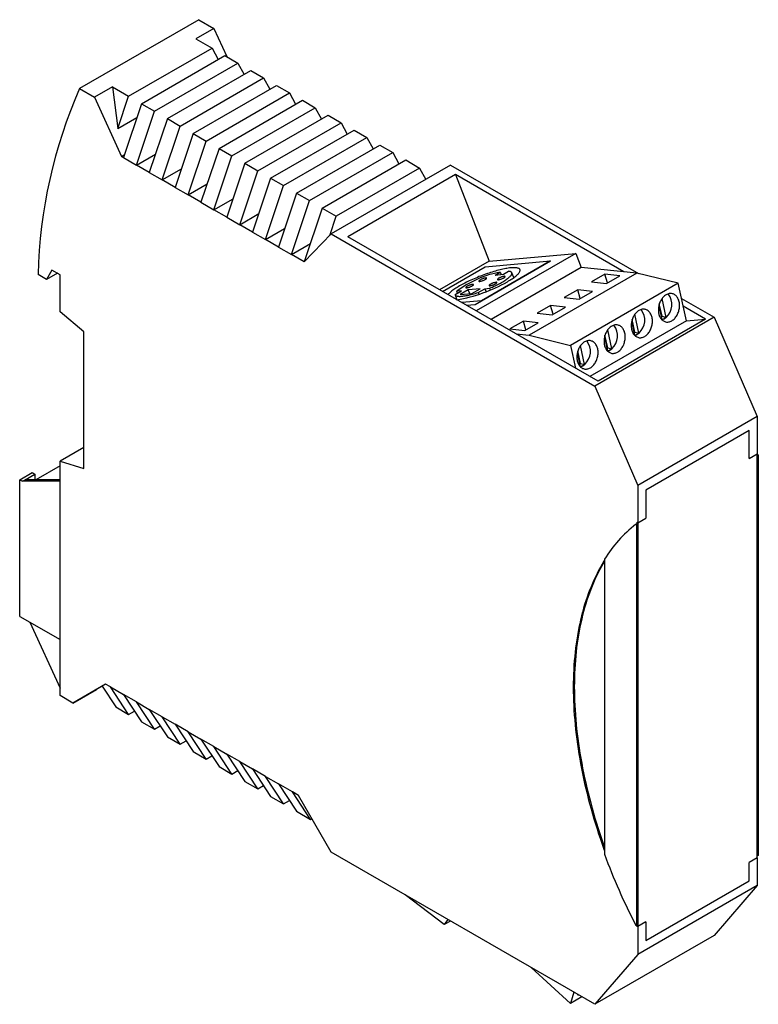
# Paper-space layout 'Blatt1' of a CAD drawing. Header units: millimetres. Extents: x 35 to 361, y 34 to 264.
# Tile 3 of 3: x 263 to 361, y 82 to 212. Entities that reach past the tile are written whole.
import ezdxf

# ---------------------------------------------------------------- set-up
doc = ezdxf.new("R2010")
doc.units = ezdxf.units.MM

psp = doc.layouts.new('Blatt1')

# ---------------------------------------------------------------- linework, layer by layer
at = {"color": 7, "linetype": 'Continuous', "lineweight": 25}
for p, q in [((287.04, 211.63), (271.34, 202.57)), ((287.04, 211.63), (289.02, 210.49)), ((289.02, 210.49), (286.65, 209.12)), ((289.02, 210.49), (290.71, 206.78)), ((286.65, 209.12), (288.77, 207.9)), ((277.81, 201.57), (288.77, 207.9)), ((288.77, 207.9), (289.58, 206.41)), ((279.51, 200.59), (290.47, 206.92)), ((281.2, 199.61), (292.16, 205.94)), ((290.47, 206.92), (292.16, 205.94)), ((292.16, 205.94), (292.98, 204.45)), ((282.9, 198.63), (293.86, 204.96)), ((293.86, 204.96), (295.56, 203.98)), ((284.6, 197.65), (295.56, 203.98)), ((295.56, 203.98), (296.37, 202.49)), ((271.34, 202.57), (273.32, 201.43)), ((275.69, 202.8), (273.32, 201.43)), ((275.69, 202.8), (276.39, 197.32)), ((275.69, 202.8), (277.81, 201.57)), ((286.3, 196.67), (297.26, 203)), ((287.99, 195.69), (298.95, 202.02)), ((297.26, 203), (298.95, 202.02)), ((298.95, 202.02), (299.76, 200.53)), ((273.32, 201.43), (276.86, 193.67)), ((276.39, 197.32), (277.81, 201.57)), ((279.51, 200.59), (277.14, 193.51)), ((279.51, 200.59), (281.2, 199.61)), ((289.69, 194.71), (300.65, 201.04)), ((300.65, 201.04), (302.35, 200.06)), ((278.84, 192.53), (281.2, 199.61)), ((291.39, 193.73), (302.35, 200.06)), ((302.35, 200.06), (303.16, 198.57)), ((276.39, 197.32), (278.9, 198.77)), ((282.9, 198.63), (280.53, 191.55)), ((282.9, 198.63), (284.6, 197.65)), ((293.08, 192.76), (304.04, 199.08)), ((294.78, 191.78), (305.74, 198.1)), ((304.04, 199.08), (305.74, 198.1)), ((305.74, 198.1), (306.55, 196.61)), ((282.23, 190.57), (284.6, 197.65)), ((296.48, 190.8), (307.44, 197.12)), ((307.44, 197.12), (309.14, 196.14)), ((286.3, 196.67), (283.93, 189.59)), ((285.62, 188.61), (287.99, 195.69)), ((286.3, 196.67), (287.99, 195.69)), ((298.18, 189.82), (309.14, 196.14)), ((309.14, 196.14), (309.95, 194.65)), ((289.69, 194.71), (287.32, 187.63)), ((289.69, 194.71), (291.39, 193.73)), ((299.87, 188.84), (310.83, 195.16)), ((301.57, 187.86), (312.53, 194.18)), ((310.83, 195.16), (312.53, 194.18)), ((312.53, 194.18), (313.34, 192.69)), ((276.86, 193.67), (277.27, 193.91)), ((276.86, 193.67), (277.14, 193.51)), ((277.14, 193.51), (278.84, 192.53)), ((278.84, 192.53), (281.34, 193.98)), ((289.02, 186.65), (291.39, 193.73)), ((303.27, 186.88), (314.23, 193.2)), ((314.23, 193.2), (316.06, 192.14)), ((280.53, 191.55), (278.84, 192.53)), ((280.53, 191.55), (282.23, 190.57)), ((282.23, 190.57), (284.74, 192.02)), ((293.08, 192.76), (290.72, 185.67)), ((292.41, 184.69), (294.78, 191.78)), ((293.08, 192.76), (294.78, 191.78)), ((320.13, 192.53), (304.43, 183.47)), ((316.06, 192.14), (305.1, 185.82)), ((316.06, 192.14), (316.88, 190.65)), ((320.13, 192.53), (344.85, 178.26)), ((283.93, 189.59), (282.23, 190.57)), ((296.48, 190.8), (294.11, 183.71)), ((296.48, 190.8), (298.18, 189.82)), ((320.77, 191.27), (306.62, 183.1)), ((342.88, 178.5), (320.77, 191.27)), ((320.77, 191.27), (325.18, 179.88)), ((283.93, 189.59), (285.62, 188.61)), ((285.62, 188.61), (288.13, 190.06)), ((295.81, 182.73), (298.18, 189.82)), ((287.32, 187.63), (285.62, 188.61)), ((289.02, 186.65), (291.53, 188.1)), ((299.87, 188.84), (297.5, 181.75)), ((299.2, 180.77), (301.57, 187.86)), ((299.87, 188.84), (301.57, 187.86)), ((287.32, 187.63), (289.02, 186.65)), ((290.72, 185.67), (289.02, 186.65)), ((303.27, 186.88), (300.9, 179.79)), ((303.27, 186.88), (305.1, 185.82)), ((290.72, 185.67), (292.41, 184.69)), ((292.41, 184.69), (294.92, 186.14)), ((304.26, 183.29), (305.1, 185.82)), ((294.11, 183.71), (292.41, 184.69)), ((295.81, 182.73), (298.32, 184.18)), ((294.11, 183.71), (295.81, 182.73)), ((297.5, 181.75), (295.81, 182.73)), ((300.9, 179.79), (304.43, 183.47)), ((304.43, 183.47), (339.08, 163.47)), ((339.51, 164.12), (306.62, 183.1)), ((297.5, 181.75), (299.2, 180.77)), ((299.2, 180.77), (301.71, 182.22)), ((300.9, 179.79), (299.2, 180.77)), ((323.36, 174.2), (333.26, 179.92)), ((336.59, 180.9), (323.51, 173.35)), ((333.26, 179.92), (324.21, 174.69)), ((324.69, 179.15), (333.26, 179.92)), ((325.18, 179.88), (336.59, 180.9)), ((336.59, 180.9), (337.3, 179.08)), ((267.73, 178.73), (267.03, 177.5)), ((268.79, 178.12), (267.73, 178.73)), ((325.18, 179.88), (318.69, 176.14)), ((319.08, 175.91), (324.69, 179.15)), ((337.3, 179.08), (325.45, 172.24)), ((344.61, 178.32), (337.3, 179.08)), ((267.03, 177.5), (265.9, 178.16)), ((268.44, 178.32), (267.03, 177.5)), ((268.79, 173.22), (268.79, 178.12)), ((325.98, 178.07), (326.65, 178.46)), ((325.98, 178.07), (327.09, 178.17)), ((326.65, 178.46), (326.78, 178.15)), ((327.09, 178.17), (327.76, 178.56)), ((328.43, 177.73), (328.18, 178.37)), ((344.61, 178.32), (330.47, 170.15)), ((340.41, 178.2), (338.64, 177.18)), ((342.37, 177.99), (340.41, 178.2)), ((340.75, 177.06), (340.41, 178.2)), ((340.61, 176.97), (342.37, 177.99)), ((350.04, 177), (344.61, 178.32)), ((320.71, 175.51), (321.57, 176.01)), ((321.57, 176.01), (320.95, 175.95)), ((322.44, 176.14), (321.37, 175.52)), ((324, 176.28), (322.44, 176.14)), ((322.64, 175.63), (322.44, 176.14)), ((322.92, 175.66), (324, 176.28)), ((323.77, 175.78), (324.64, 176.28)), ((324.64, 176.28), (325.26, 176.34)), ((324.64, 176.28), (324.79, 175.88)), ((325.26, 176.34), (325.35, 176.11)), ((336.84, 176.14), (335.07, 175.12)), ((350.04, 177), (335.9, 168.83)), ((338.8, 175.93), (336.84, 176.14)), ((337.18, 174.99), (336.84, 176.14)), ((338.64, 177.18), (340.61, 176.97)), ((351.12, 172.06), (350.04, 177)), ((320.72, 175.47), (320.97, 174.83)), ((321.05, 175.7), (320.95, 175.95)), ((321.37, 175.52), (322.92, 175.66)), ((323.77, 175.78), (323.86, 175.55)), ((335.07, 175.12), (337.04, 174.91)), ((337.04, 174.91), (338.8, 175.93)), ((348.46, 172.51), (347.92, 174.98)), ((350.48, 175.01), (354.78, 172.53)), ((324.21, 174.69), (321.6, 174.46)), ((322.22, 174.1), (323.36, 174.2)), ((333.27, 174.08), (331.5, 173.06)), ((335.23, 173.87), (333.27, 174.08)), ((333.61, 172.93), (333.27, 174.08)), ((333.47, 172.85), (335.23, 173.87)), ((347.5, 174.02), (347.89, 172.21)), ((347.92, 172.65), (347.56, 174.27)), ((353.65, 172.28), (350.7, 173.98)), ((271.91, 170.61), (268.79, 173.22)), ((331.5, 173.06), (333.47, 172.85)), ((354.78, 172.53), (339.08, 163.47)), ((353.65, 172.28), (339.51, 164.12)), ((344.35, 170.58), (343.99, 172.21)), ((344.89, 170.45), (344.35, 172.92)), ((347.81, 172.58), (347.92, 172.65)), ((347.91, 172.19), (348.46, 172.51)), ((347.92, 172.65), (348.46, 172.51)), ((351.12, 172.06), (353.65, 172.28)), ((354.78, 172.53), (360.44, 159.46)), ((329.7, 172.02), (327.93, 170.99)), ((327.93, 170.99), (329.89, 170.79)), ((331.66, 171.81), (329.7, 172.02)), ((330.04, 170.87), (329.7, 172.02)), ((329.89, 170.79), (331.66, 171.81)), ((351.12, 172.06), (338.44, 164.74)), ((341.32, 168.39), (340.78, 170.86)), ((343.93, 171.95), (344.32, 170.15)), ((271.91, 152.64), (271.91, 170.61)), ((328.74, 170.33), (330.47, 170.15)), ((330.47, 170.15), (335.9, 168.83)), ((340.36, 169.89), (340.75, 168.09)), ((340.78, 168.52), (340.42, 170.15)), ((344.24, 170.52), (344.35, 170.58)), ((344.34, 170.13), (344.89, 170.45)), ((344.35, 170.58), (344.89, 170.45)), ((335.9, 168.83), (336.56, 165.82)), ((337.75, 166.33), (337.21, 168.8)), ((340.67, 168.46), (340.78, 168.52)), ((340.77, 168.07), (341.32, 168.39)), ((340.78, 168.52), (341.32, 168.39)), ((336.78, 167.83), (337.18, 166.02)), ((337.21, 166.46), (336.85, 168.09)), ((337.1, 166.4), (337.21, 166.46)), ((337.2, 166.01), (337.75, 166.33)), ((337.21, 166.46), (337.75, 166.33)), ((339.08, 163.47), (344.74, 150.4)), ((360.44, 159.46), (344.74, 150.4)), ((360.44, 159.46), (360.44, 154.57)), ((359.38, 157.63), (345.8, 149.79)), ((359.38, 153.95), (359.38, 157.63)), ((271.91, 155.42), (268.79, 153.62)), ((359.38, 153.95), (360.44, 154.57)), ((360.44, 101.49), (360.44, 154.57)), ((360.44, 154.54), (360.58, 154.45)), ((360.58, 154.45), (360.44, 154.37)), ((360.44, 154.37), (360.44, 101.68)), ((360.58, 154.45), (360.58, 101.76)), ((268.79, 153.01), (265.61, 151.17)), ((268.79, 122.8), (268.79, 153.62)), ((268.79, 153.62), (271.91, 152.64)), ((263.49, 151.17), (265.12, 152.11)), ((264.2, 151.17), (265.48, 151.91)), ((265.12, 152.11), (265.48, 151.91)), ((265.48, 151.91), (265.48, 151.17)), ((263.49, 133.21), (263.49, 151.17)), ((263.49, 151.17), (263.84, 150.97)), ((263.84, 150.97), (264.2, 151.17)), ((268.79, 150.97), (263.84, 150.97)), ((268.79, 151.17), (264.2, 151.17)), ((268.79, 130.15), (268.79, 150.97)), ((344.74, 150.4), (344.74, 145.5)), ((345.8, 149.79), (345.8, 146.12)), ((344.46, 145.31), (344.6, 145.39)), ((344.6, 145.23), (344.46, 145.31)), ((344.6, 145.58), (344.74, 145.5)), ((344.6, 145.58), (344.6, 145.39)), ((344.74, 145.31), (344.6, 145.39)), ((344.6, 145.23), (344.74, 145.31)), ((344.6, 92.54), (344.6, 145.23)), ((344.74, 145.5), (345.8, 146.12)), ((344.74, 145.5), (344.74, 92.43)), ((344.74, 92.62), (344.74, 145.31)), ((340.35, 140.73), (340.35, 101.94)), ((263.49, 133.21), (268.79, 130.15)), ((264.81, 132.45), (268.79, 123.77)), ((274.79, 124.3), (270.49, 121.82)), ((274.79, 124.3), (274.32, 124.03)), ((275.44, 123.93), (274.79, 124.3)), ((270.49, 121.82), (273.6, 123.61)), ((274.32, 124.03), (273.6, 123.61)), ((274.32, 124.03), (276.11, 121.31)), ((275.44, 123.93), (277.14, 122.95)), ((277.81, 120.33), (275.44, 123.93)), ((278.84, 121.97), (277.14, 122.95)), ((277.14, 122.95), (279.51, 119.35)), ((270.49, 121.82), (268.79, 122.8)), ((278.84, 121.97), (280.53, 120.99)), ((281.2, 118.37), (278.84, 121.97)), ((276.11, 121.31), (277.81, 120.33)), ((277.81, 120.33), (278.57, 120.77)), ((282.23, 120.01), (280.53, 120.99)), ((280.53, 120.99), (282.9, 117.39)), ((279.51, 119.35), (281.2, 118.37)), ((282.23, 120.01), (283.93, 119.03)), ((284.6, 116.41), (282.23, 120.01)), ((281.2, 118.37), (281.97, 118.81)), ((285.62, 118.05), (283.93, 119.03)), ((283.93, 119.03), (286.3, 115.43)), ((285.62, 118.05), (287.32, 117.07)), ((287.99, 114.45), (285.62, 118.05)), ((282.9, 117.39), (284.6, 116.41)), ((284.6, 116.41), (285.36, 116.85)), ((289.02, 116.09), (287.32, 117.07)), ((287.32, 117.07), (289.69, 113.47)), ((286.3, 115.43), (287.99, 114.45)), ((289.02, 116.09), (290.72, 115.11)), ((291.39, 112.49), (289.02, 116.09)), ((287.99, 114.45), (288.76, 114.89)), ((292.41, 114.13), (290.72, 115.11)), ((290.72, 115.11), (293.08, 111.51)), ((292.41, 114.13), (294.11, 113.15)), ((294.78, 110.53), (292.41, 114.13)), ((289.69, 113.47), (291.39, 112.49)), ((291.39, 112.49), (292.15, 112.93)), ((295.81, 112.17), (294.11, 113.15)), ((294.11, 113.15), (296.48, 109.55)), ((293.08, 111.51), (294.78, 110.53)), ((295.81, 112.17), (297.5, 111.19)), ((298.18, 108.57), (295.81, 112.17)), ((294.78, 110.53), (295.54, 110.97)), ((299.34, 110.13), (297.5, 111.19)), ((297.5, 111.19), (299.87, 107.59)), ((300.13, 109.67), (299.34, 110.13)), ((301.71, 106.53), (299.34, 110.13)), ((296.48, 109.55), (298.18, 108.57)), ((298.18, 108.57), (298.94, 109.01)), ((304.43, 102.22), (300.13, 109.67)), ((299.87, 107.59), (301.71, 106.53)), ((301.71, 106.53), (301.89, 106.63)), ((339.08, 82.22), (304.43, 102.22)), ((360.44, 101.49), (359.38, 100.88)), ((360.58, 101.76), (360.44, 101.68)), ((360.44, 101.49), (360.44, 97.82)), ((359.38, 98.43), (359.38, 100.88)), ((345.8, 90.59), (359.38, 98.43)), ((360.44, 97.82), (344.74, 88.75)), ((360.44, 97.82), (354.78, 91.28)), ((319.28, 92.7), (314.14, 96.62)), ((319.76, 93.38), (319.28, 92.7)), ((320.11, 93.17), (319.28, 92.7)), ((344.46, 92.62), (344.6, 92.54)), ((344.6, 92.54), (344.74, 92.62)), ((344.6, 92.54), (344.6, 92.51)), ((344.6, 92.51), (344.74, 92.43)), ((345.8, 93.04), (344.74, 92.43)), ((344.74, 92.43), (344.74, 88.75)), ((345.8, 93.04), (345.8, 90.59)), ((354.78, 91.28), (339.08, 82.22)), ((344.74, 88.75), (339.08, 82.22)), ((335.9, 82.32), (330.71, 87.05)), ((336.34, 83.81), (335.9, 82.32)), ((337.4, 83.19), (335.9, 82.32))]:
    psp.add_line(p, q, dxfattribs=at)
at = {"color": 7, "linetype": 'Continuous', "lineweight": 25, "flags": 128}
for points in [[(327.6, 177.2), (327.76, 177.3), (327.92, 177.39), (328.07, 177.49), (328.21, 177.58), (328.34, 177.67), (328.47, 177.76), (328.58, 177.85), (328.69, 177.93), (328.79, 178.02), (328.88, 178.1), (328.96, 178.18), (329.04, 178.25), (329.1, 178.33), (329.15, 178.4), (329.19, 178.46), (329.23, 178.53), (329.25, 178.59), (329.26, 178.65), (329.27, 178.7), (329.26, 178.75), (329.24, 178.8), (329.22, 178.84), (329.18, 178.88), (329.13, 178.92), (329.08, 178.95), (329.01, 178.97), (328.94, 178.99), (328.85, 179.01), (328.76, 179.03), (328.66, 179.04), (328.54, 179.04), (328.43, 179.04), (328.3, 179.04), (328.16, 179.03), (328.02, 179.01), (327.87, 179), (327.71, 178.98), (327.54, 178.95), (327.37, 178.92), (327.2, 178.89), (327.01, 178.85), (326.82, 178.81), (326.63, 178.76), (326.43, 178.71), (326.23, 178.66), (326.03, 178.6), (325.82, 178.54), (325.61, 178.47), (325.39, 178.41), (325.18, 178.34), (324.96, 178.26), (324.74, 178.19), (324.52, 178.11), (324.3, 178.03), (324.08, 177.94), (323.86, 177.86), (323.65, 177.77), (323.43, 177.68), (323.22, 177.59), (323.01, 177.5), (322.8, 177.4), (322.59, 177.31), (322.39, 177.22), (322.2, 177.12), (322.01, 177.02), (321.82, 176.93), (321.64, 176.83), (321.46, 176.73), (321.3, 176.64), (321.13, 176.54), (320.98, 176.45), (320.83, 176.35), (320.69, 176.26), (320.55, 176.17), (320.43, 176.08), (320.31, 175.99), (320.2, 175.91), (320.11, 175.82), (320.01, 175.74), (319.93, 175.66), (319.86, 175.59), (319.8, 175.51), (319.79, 175.5)], [(324.69, 177.49), (324.74, 177.52), (324.79, 177.55), (324.82, 177.58), (324.85, 177.61), (324.86, 177.63), (324.87, 177.65), (324.87, 177.67), (324.85, 177.68), (324.83, 177.69), (324.8, 177.69), (324.76, 177.69), (324.71, 177.68), (324.65, 177.67), (324.59, 177.66), (324.52, 177.64), (324.45, 177.62), (324.38, 177.6), (324.31, 177.57), (324.24, 177.54), (324.17, 177.51), (324.11, 177.48), (324.05, 177.45), (323.99, 177.42), (323.95, 177.39), (323.91, 177.36), (323.88, 177.33), (323.85, 177.31), (323.84, 177.29), (323.84, 177.27), (323.85, 177.25), (323.87, 177.24), (323.9, 177.24), (323.93, 177.24), (323.98, 177.24), (324.03, 177.25), (324.09, 177.26), (324.15, 177.27), (324.22, 177.29), (324.29, 177.32), (324.36, 177.34), (324.43, 177.37), (324.5, 177.4), (324.57, 177.43), (324.63, 177.46), (324.69, 177.49)], [(325.26, 176.34), (325.45, 176.42), (325.64, 176.5), (325.82, 176.59), (326, 176.67), (326.18, 176.76), (326.35, 176.84), (326.52, 176.93), (326.68, 177.02), (326.84, 177.1), (326.98, 177.19), (327.12, 177.27), (327.26, 177.36), (327.38, 177.44), (327.5, 177.52), (327.61, 177.6), (327.71, 177.68), (327.8, 177.75), (327.89, 177.83), (327.96, 177.9), (328.02, 177.97), (328.08, 178.03), (328.12, 178.09), (328.15, 178.15), (328.17, 178.21), (328.19, 178.26), (328.19, 178.31), (328.18, 178.35), (328.16, 178.39), (328.14, 178.43), (328.1, 178.46), (328.05, 178.49), (327.99, 178.52), (327.92, 178.53), (327.84, 178.55), (327.76, 178.56)], [(327.14, 177.71), (327.19, 177.74), (327.24, 177.77), (327.27, 177.8), (327.3, 177.83), (327.31, 177.85), (327.32, 177.87), (327.32, 177.88), (327.3, 177.9), (327.28, 177.9), (327.25, 177.91), (327.21, 177.91), (327.16, 177.9), (327.1, 177.89), (327.04, 177.88), (326.97, 177.86), (326.9, 177.84), (326.83, 177.82), (326.76, 177.79), (326.69, 177.76), (326.62, 177.73), (326.56, 177.7), (326.5, 177.67), (326.44, 177.64), (326.39, 177.61), (326.36, 177.58), (326.32, 177.55), (326.3, 177.53), (326.29, 177.5), (326.29, 177.49), (326.3, 177.47), (326.32, 177.46), (326.35, 177.46), (326.38, 177.46), (326.43, 177.46), (326.48, 177.47), (326.54, 177.48), (326.6, 177.49), (326.67, 177.51), (326.74, 177.54), (326.81, 177.56), (326.88, 177.59), (326.95, 177.62), (327.02, 177.65), (327.08, 177.68), (327.14, 177.71)], [(322.97, 176.65), (323.02, 176.68), (323.07, 176.71), (323.1, 176.74), (323.13, 176.76), (323.14, 176.79), (323.15, 176.81), (323.15, 176.82), (323.13, 176.83), (323.11, 176.84), (323.08, 176.85), (323.04, 176.84), (322.99, 176.84), (322.93, 176.83), (322.87, 176.82), (322.8, 176.8), (322.73, 176.78), (322.66, 176.75), (322.59, 176.73), (322.52, 176.7), (322.45, 176.67), (322.39, 176.64), (322.33, 176.6), (322.27, 176.57), (322.22, 176.54), (322.19, 176.51), (322.16, 176.49), (322.13, 176.46), (322.12, 176.44), (322.12, 176.42), (322.13, 176.41), (322.15, 176.4), (322.18, 176.39), (322.21, 176.39), (322.26, 176.4), (322.31, 176.4), (322.37, 176.42), (322.43, 176.43), (322.5, 176.45), (322.57, 176.47), (322.64, 176.5), (322.71, 176.53), (322.78, 176.56), (322.85, 176.59), (322.91, 176.62), (322.97, 176.65)], [(326.03, 176.92), (326.08, 176.95), (326.13, 176.98), (326.16, 177.01), (326.19, 177.04), (326.2, 177.06), (326.21, 177.08), (326.21, 177.1), (326.19, 177.11), (326.17, 177.12), (326.14, 177.12), (326.1, 177.12), (326.05, 177.11), (325.99, 177.1), (325.93, 177.09), (325.87, 177.07), (325.8, 177.05), (325.72, 177.03), (325.65, 177), (325.58, 176.97), (325.51, 176.94), (325.45, 176.91), (325.39, 176.88), (325.33, 176.85), (325.29, 176.82), (325.25, 176.79), (325.22, 176.76), (325.2, 176.74), (325.18, 176.72), (325.18, 176.7), (325.19, 176.68), (325.21, 176.67), (325.24, 176.67), (325.27, 176.67), (325.32, 176.67), (325.37, 176.68), (325.43, 176.69), (325.49, 176.7), (325.56, 176.72), (325.63, 176.75), (325.7, 176.77), (325.78, 176.8), (325.85, 176.83), (325.91, 176.86), (325.98, 176.89), (326.03, 176.92)], [(320.71, 175.51), (320.72, 175.47), (320.75, 175.43), (320.78, 175.39), (320.82, 175.36), (320.87, 175.34), (320.93, 175.32), (321.01, 175.3), (321.09, 175.29), (321.18, 175.28), (321.27, 175.27), (321.38, 175.27), (321.5, 175.28), (321.62, 175.29), (321.75, 175.3), (321.89, 175.32), (322.03, 175.34), (322.19, 175.37), (322.34, 175.4), (322.51, 175.43), (322.68, 175.47), (322.85, 175.51), (323.03, 175.56), (323.21, 175.61), (323.39, 175.66), (323.58, 175.72), (323.77, 175.78)], [(349.21, 172.06), (349.31, 172.13), (349.4, 172.2), (349.5, 172.28), (349.59, 172.37), (349.67, 172.47), (349.75, 172.57), (349.83, 172.68), (349.9, 172.8), (349.96, 172.92), (350.02, 173.05), (350.07, 173.18), (350.12, 173.31), (350.15, 173.45), (350.18, 173.59), (350.21, 173.73), (350.22, 173.87), (350.23, 174.01), (350.23, 174.15), (350.22, 174.28), (350.2, 174.42), (350.18, 174.55), (350.15, 174.67), (350.11, 174.79), (350.06, 174.91), (350.01, 175.01), (349.95, 175.12), (349.88, 175.21), (349.81, 175.29), (349.73, 175.37), (349.65, 175.44), (349.57, 175.5), (349.47, 175.55), (349.38, 175.59), (349.28, 175.62), (349.18, 175.64), (349.08, 175.64), (348.98, 175.64), (348.87, 175.63), (348.77, 175.61), (348.67, 175.57), (348.56, 175.53), (348.46, 175.48), (348.36, 175.41), (348.26, 175.34), (348.17, 175.26), (348.08, 175.17), (348, 175.07), (347.92, 174.97), (347.84, 174.86), (347.77, 174.74), (347.7, 174.62), (347.65, 174.49), (347.6, 174.36), (347.55, 174.23), (347.51, 174.09), (347.48, 173.95), (347.46, 173.81), (347.45, 173.67), (347.44, 173.53), (347.44, 173.39), (347.45, 173.26), (347.47, 173.12), (347.49, 172.99), (347.52, 172.87), (347.56, 172.75), (347.61, 172.63), (347.66, 172.53), (347.72, 172.42), (347.79, 172.33), (347.86, 172.25), (347.93, 172.17), (348.02, 172.1), (348.1, 172.04), (348.19, 171.99), (348.29, 171.95), (348.39, 171.92), (348.49, 171.9), (348.59, 171.9), (348.69, 171.9), (348.8, 171.91), (348.9, 171.93), (349, 171.97), (349.11, 172.01), (349.21, 172.06)], [(345.64, 170), (345.74, 170.07), (345.83, 170.14), (345.93, 170.22), (346.02, 170.31), (346.1, 170.4), (346.18, 170.51), (346.26, 170.62), (346.33, 170.74), (346.39, 170.86), (346.45, 170.99), (346.5, 171.12), (346.55, 171.25), (346.58, 171.39), (346.61, 171.53), (346.64, 171.67), (346.65, 171.81), (346.66, 171.95), (346.66, 172.09), (346.65, 172.22), (346.63, 172.35), (346.61, 172.48), (346.58, 172.61), (346.54, 172.73), (346.49, 172.84), (346.44, 172.95), (346.38, 173.05), (346.31, 173.15), (346.24, 173.23), (346.16, 173.31), (346.08, 173.38), (345.99, 173.44), (345.9, 173.49), (345.81, 173.53), (345.71, 173.55), (345.61, 173.57), (345.51, 173.58), (345.41, 173.58), (345.3, 173.57), (345.2, 173.54), (345.09, 173.51), (344.99, 173.47), (344.89, 173.41), (344.79, 173.35), (344.69, 173.28), (344.6, 173.2), (344.51, 173.11), (344.43, 173.01), (344.34, 172.91), (344.27, 172.8), (344.2, 172.68), (344.13, 172.56), (344.08, 172.43), (344.02, 172.3), (343.98, 172.17), (343.94, 172.03), (343.91, 171.89), (343.89, 171.75), (343.88, 171.61), (343.87, 171.47), (343.87, 171.33), (343.88, 171.2), (343.9, 171.06), (343.92, 170.93), (343.95, 170.81), (343.99, 170.69), (344.04, 170.57), (344.09, 170.46), (344.15, 170.36), (344.22, 170.27), (344.29, 170.18), (344.36, 170.11), (344.45, 170.04), (344.53, 169.98), (344.62, 169.93), (344.72, 169.89), (344.82, 169.86), (344.92, 169.84), (345.02, 169.84), (345.12, 169.84), (345.22, 169.85), (345.33, 169.87), (345.43, 169.91), (345.54, 169.95), (345.64, 170)], [(342.07, 167.94), (342.17, 168), (342.26, 168.08), (342.36, 168.16), (342.45, 168.25), (342.53, 168.34), (342.61, 168.45), (342.69, 168.56), (342.76, 168.67), (342.82, 168.8), (342.88, 168.92), (342.93, 169.06), (342.98, 169.19), (343.01, 169.33), (343.04, 169.47), (343.07, 169.61), (343.08, 169.75), (343.09, 169.89), (343.09, 170.02), (343.08, 170.16), (343.06, 170.29), (343.04, 170.42), (343, 170.55), (342.97, 170.67), (342.92, 170.78), (342.87, 170.89), (342.81, 170.99), (342.74, 171.09), (342.67, 171.17), (342.59, 171.25), (342.51, 171.32), (342.42, 171.38), (342.33, 171.43), (342.24, 171.46), (342.14, 171.49), (342.04, 171.51), (341.94, 171.52), (341.84, 171.52), (341.73, 171.51), (341.63, 171.48), (341.52, 171.45), (341.42, 171.41), (341.32, 171.35), (341.22, 171.29), (341.12, 171.22), (341.03, 171.14), (340.94, 171.05), (340.85, 170.95), (340.77, 170.85), (340.7, 170.74), (340.63, 170.62), (340.56, 170.5), (340.51, 170.37), (340.45, 170.24), (340.41, 170.1), (340.37, 169.97), (340.34, 169.83), (340.32, 169.69), (340.31, 169.55), (340.3, 169.41), (340.3, 169.27), (340.31, 169.13), (340.32, 169), (340.35, 168.87), (340.38, 168.75), (340.42, 168.63), (340.47, 168.51), (340.52, 168.4), (340.58, 168.3), (340.64, 168.21), (340.72, 168.12), (340.79, 168.05), (340.88, 167.98), (340.96, 167.92), (341.05, 167.87), (341.15, 167.83), (341.24, 167.8), (341.34, 167.78), (341.45, 167.77), (341.55, 167.78), (341.65, 167.79), (341.76, 167.81), (341.86, 167.84), (341.96, 167.89), (342.07, 167.94)], [(338.5, 165.88), (338.59, 165.94), (338.69, 166.01), (338.78, 166.1), (338.87, 166.18), (338.96, 166.28), (339.04, 166.39), (339.12, 166.5), (339.19, 166.61), (339.25, 166.74), (339.31, 166.86), (339.36, 166.99), (339.4, 167.13), (339.44, 167.27), (339.47, 167.4), (339.49, 167.54), (339.51, 167.68), (339.52, 167.82), (339.51, 167.96), (339.51, 168.1), (339.49, 168.23), (339.47, 168.36), (339.43, 168.49), (339.39, 168.61), (339.35, 168.72), (339.3, 168.83), (339.24, 168.93), (339.17, 169.02), (339.1, 169.11), (339.02, 169.19), (338.94, 169.26), (338.85, 169.31), (338.76, 169.36), (338.67, 169.4), (338.57, 169.43), (338.47, 169.45), (338.37, 169.46), (338.26, 169.46), (338.16, 169.44), (338.06, 169.42), (337.95, 169.39), (337.85, 169.34), (337.75, 169.29), (337.65, 169.23), (337.55, 169.16), (337.46, 169.08), (337.37, 168.99), (337.28, 168.89), (337.2, 168.79), (337.13, 168.68), (337.06, 168.56), (336.99, 168.44), (336.93, 168.31), (336.88, 168.18), (336.84, 168.04), (336.8, 167.91), (336.77, 167.77), (336.75, 167.63), (336.73, 167.49), (336.73, 167.35), (336.73, 167.21), (336.74, 167.07), (336.75, 166.94), (336.78, 166.81), (336.81, 166.68), (336.85, 166.56), (336.89, 166.45), (336.95, 166.34), (337.01, 166.24), (337.07, 166.15), (337.14, 166.06), (337.22, 165.98), (337.3, 165.92), (337.39, 165.86), (337.48, 165.81), (337.58, 165.77), (337.67, 165.74), (337.77, 165.72), (337.88, 165.71), (337.98, 165.71), (338.08, 165.73), (338.19, 165.75), (338.29, 165.78), (338.39, 165.83), (338.5, 165.88)], [(340.35, 140.58), (340.28, 140.47), (340.05, 140.08), (339.82, 139.67), (339.59, 139.26), (339.38, 138.85), (339.17, 138.42), (338.97, 137.99), (338.77, 137.55), (338.59, 137.1), (338.4, 136.65), (338.23, 136.19), (338.06, 135.72), (337.9, 135.24), (337.75, 134.76), (337.61, 134.27), (337.47, 133.78), (337.34, 133.28), (337.21, 132.77), (337.1, 132.25), (336.99, 131.73), (336.89, 131.21), (336.79, 130.67), (336.71, 130.14), (336.63, 129.59), (336.56, 129.04), (336.49, 128.49), (336.44, 127.93), (336.39, 127.36), (336.35, 126.79), (336.31, 126.21), (336.29, 125.63), (336.27, 125.05), (336.26, 124.46), (336.25, 123.86), (336.26, 123.27), (336.27, 122.66), (336.29, 122.06), (336.31, 121.44), (336.35, 120.83), (336.39, 120.21), (336.44, 119.59), (336.49, 118.96), (336.56, 118.33), (336.63, 117.7), (336.71, 117.07), (336.79, 116.43), (336.89, 115.79), (336.99, 115.14), (337.1, 114.5), (337.21, 113.85), (337.34, 113.2), (337.47, 112.55), (337.61, 111.89), (337.75, 111.24), (337.9, 110.58), (338.06, 109.92), (338.23, 109.26), (338.4, 108.6), (338.59, 107.93), (338.77, 107.27), (338.97, 106.6), (339.17, 105.94), (339.38, 105.27), (339.59, 104.61), (339.82, 103.94), (340.05, 103.27), (340.28, 102.6), (340.35, 102.41)], [(340.35, 140.44), (340.19, 140.16), (339.96, 139.76), (339.74, 139.35), (339.52, 138.93), (339.31, 138.5), (339.11, 138.07), (338.91, 137.63), (338.73, 137.18), (338.55, 136.73), (338.37, 136.27), (338.2, 135.8), (338.05, 135.32), (337.89, 134.84), (337.75, 134.35), (337.61, 133.86), (337.48, 133.36), (337.36, 132.85), (337.24, 132.33), (337.13, 131.81), (337.03, 131.29), (336.94, 130.76), (336.85, 130.22), (336.77, 129.67), (336.7, 129.12), (336.64, 128.57), (336.58, 128.01), (336.53, 127.44), (336.49, 126.87), (336.45, 126.3), (336.43, 125.72), (336.41, 125.13), (336.4, 124.54), (336.39, 123.95), (336.4, 123.35), (336.41, 122.74), (336.43, 122.14), (336.45, 121.53), (336.49, 120.91), (336.53, 120.29), (336.58, 119.67), (336.64, 119.04), (336.7, 118.42), (336.77, 117.78), (336.85, 117.15), (336.94, 116.51), (337.03, 115.87), (337.13, 115.23), (337.24, 114.58), (337.36, 113.93), (337.48, 113.28), (337.61, 112.63), (337.75, 111.97), (337.89, 111.32), (338.05, 110.66), (338.2, 110), (338.37, 109.34), (338.55, 108.68), (338.73, 108.01), (338.91, 107.35), (339.11, 106.69), (339.31, 106.02), (339.52, 105.35), (339.74, 104.69), (339.96, 104.02), (340.19, 103.35), (340.35, 102.88)]]:
    psp.add_lwpolyline(points, dxfattribs=at)
at = {"color": 7, "linetype": 'Continuous', "lineweight": 25}
for centre, radius, start, end in [((331.16, 176.42), 65.28, 156.383, 178.4738), ((329.16, 165.03), 13.66, 100.5654, 126.9391), ((317.69, 194.51), 19.95, 279.4094, 299.8036), ((346.95, 174.2), 2.27, 311.8709, 37.9072), ((343.38, 172.14), 2.27, 311.8709, 37.9072), ((347.47, 173.58), 1.45, 287.5545, 313.0156), ((339.81, 170.08), 2.27, 311.8709, 37.9072), ((343.9, 171.51), 1.45, 287.5545, 313.0156), ((336.24, 168.02), 2.27, 311.8709, 37.9072), ((340.33, 169.45), 1.45, 287.5545, 313.0156), ((336.76, 167.39), 1.45, 287.5545, 313.0156), ((356.02, 130.83), 18.53, 128.6274, 147.7342), ((418.65, 130.83), 83.45, 200.2565, 207.2512), ((337.03, 83.76), 0.319, 229.3701, 250.6352)]:
    psp.add_arc(centre, radius, start, end, dxfattribs=at)

doc.saveas('drawing.dxf')
